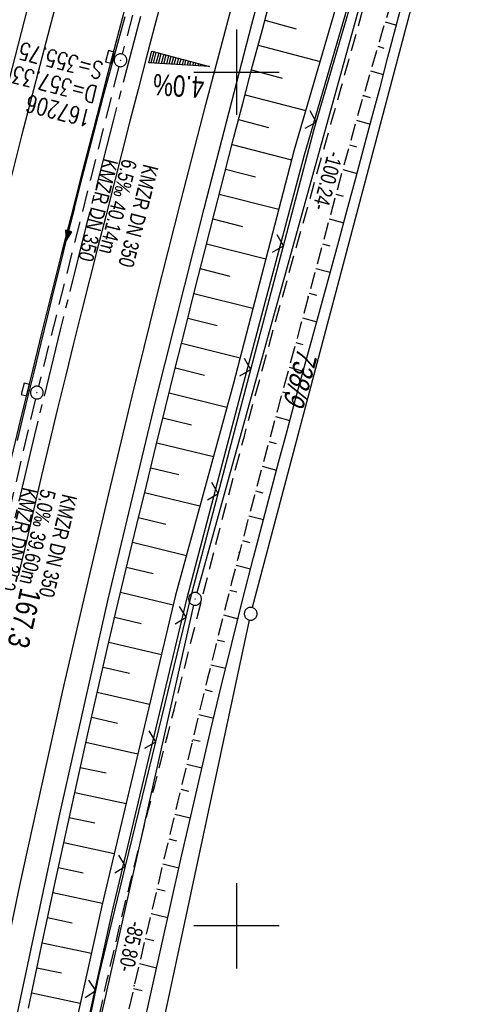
# Model space of a CAD drawing. Extents: x 508892 to 509489, y 458506 to 459473.
# Tile 19 of 63: x 509075 to 509128, y 458691 to 458806. Entities that reach past the tile are written whole.
import ezdxf

# ---------------------------------------------------------------- set-up
doc = ezdxf.new("R2010")
doc.units = 0
doc.header["$LTSCALE"] = 10
doc.header["$MEASUREMENT"] = 0
for name, pattern in [('ACHSE', [5.5, 4, -0.5, 0.5, -0.5]), ('LT00', [0]), ('LT11', [0.3, 0.2, -0.1]), ('STRICHLINIE2', [0.375, 0.25, -0.125])]:
    doc.linetypes.add(name, pattern=pattern)
doc.layers.get('0').update_dxf_attribs({"linetype": 'LT00'})
for name, color, linetype in [('--EK_FBR', 1, 'LT00'), ('--EK_Halt-Pfeil', 4, 'LT00'), ('--EK_Haltung', 7, 'STRICHLINIE2'), ('--EK_Haltung-Text', 140, 'LT00'), ('--EK_Schacht-Text', 5, 'LT00'), ('--EL_DFK_AB_L', 21, 'LT00'), ('--EL_DFK_AB_P', 7, 'LT00'), ('--EL_Halt-Pfeil', 4, 'LT00'), ('--EL_Haltung', 182, 'STRICHLINIE2'), ('--EL_Haltung-Text', 182, 'LT00'), ('-AX-093', 35, 'ACHSE'), ('-QUE-20O', 11, 'LT00'), ('-ST-93-1', 250, 'LT00'), ('ABSTAND', 8, 'LT00'), ('DFK_AB_L', 21, 'LT00'), ('DFK_AB_P', 7, 'LT00'), ('DFK_FLUR_NR', 250, 'LT00'), ('DFK_GZPKT', 250, 'LT00'), ('DFK_KATASTER', 250, 'LT00'), ('V111_AFBR_BAB', 250, 'LT00'), ('V111_BOESCH', 250, 'LT00'), ('V111_BOSCHUNG', 250, 'LT00'), ('V111_FELDWEG', 250, 'LT11'), ('V111_GRABEN', 250, 'LT00'), ('V111_H_BORD', 8, 'LT00'), ('V111_KA_PRUF', 182, 'LT00'), ('V111_LD_MARK', 250, 'LT00'), ('V111_RASTER', 250, 'LT00'), ('V111_SINKK', 182, 'LT00'), ('V111_ZAUN', 40, 'LT00')]:
    doc.layers.add(name, color=color, linetype=linetype)
doc.styles.add('Beschrift', font='ARIAL.TTF')
doc.styles.add('Haltungsbeschriftung', font='ARIAL.TTF', dxfattribs={"width": 0.75})
doc.styles.add('schachtbeschriftung', font='romans.shx', dxfattribs={"width": 0.75, "height": 2})
doc.styles.get("Standard").update_dxf_attribs({"font": 'ARIAL.TTF'})

# ---------------------------------------------------------------- blocks, each defined once
blk = doc.blocks.new('SYMB7010')
at = {"color": 0, "linetype": 'ByBlock'}
for points in [[(-0.031408, 0.499213), (-0.093728, 0.49134), (-0.15457, 0.475719), (-0.212975, 0.452595), (-0.268021, 0.422333), (-0.31884, 0.385411), (-0.36463, 0.342411), (-0.40467, 0.29401), (-0.438329, 0.240973), (-0.465074, 0.184136), (-0.484486, 0.124395), (-0.496256, 0.062692), (-0.5002, 0)], [(-0.5002, 0), (-0.496256, -0.062692), (-0.484486, -0.124395), (-0.465075, -0.184136), (-0.438329, -0.240973), (-0.404671, -0.29401), (-0.36463, -0.342411), (-0.31884, -0.385411), (-0.268021, -0.422333), (-0.212975, -0.452595), (-0.154571, -0.475719), (-0.093728, -0.49134), (-0.031408, -0.499213), (0.031408, -0.499213)], [(0.5002, 0), (0.496256, 0.062692), (0.484485, 0.124395), (0.465074, 0.184136), (0.438329, 0.240973), (0.40467, 0.29401), (0.36463, 0.342411), (0.31884, 0.385411), (0.268021, 0.422333), (0.212975, 0.452595), (0.15457, 0.475719), (0.093728, 0.49134), (0.031408, 0.499213), (-0.031408, 0.499213)], [(0.031408, -0.499213), (0.093728, -0.491341), (0.15457, -0.475719), (0.212975, -0.452595), (0.268021, -0.422333), (0.31884, -0.385411), (0.36463, -0.342411), (0.404671, -0.294011), (0.438329, -0.240974), (0.465075, -0.184136), (0.484486, -0.124395), (0.496256, -0.062692), (0.500201, 0)]]:
    blk.add_lwpolyline(points, dxfattribs=at)
blk = doc.blocks.new('SYMB0003')
at = {"color": 0, "linetype": 'ByBlock'}
for p, q in [((-0.015712, 0), (0.010166, 0.012015)), ((0, -0.021257), (-0.015712, 0)), ((0.010166, 0.012015), (0, -0.021257))]:
    blk.add_line(p, q, dxfattribs=at)
for points in [[(-0.031395, 0.499013), (-0.093691, 0.491144), (-0.154509, 0.475528), (-0.21289, 0.452414), (-0.267913, 0.422164), (-0.318712, 0.385257), (-0.364484, 0.342274), (-0.404509, 0.293893), (-0.438154, 0.240877), (-0.464888, 0.184062), (-0.484292, 0.124345), (-0.496058, 0.062667), (-0.5, 0)], [(-0.5, 0), (-0.496058, -0.062667), (-0.484292, -0.124345), (-0.464888, -0.184062), (-0.438154, -0.240877), (-0.404509, -0.293893), (-0.364485, -0.342274), (-0.318712, -0.385257), (-0.267914, -0.422164), (-0.21289, -0.452414), (-0.154509, -0.475529), (-0.093691, -0.491144), (-0.031395, -0.499014), (0.031395, -0.499014)], [(0.5, 0), (0.496057, 0.062667), (0.484292, 0.124345), (0.464888, 0.184062), (0.438153, 0.240877), (0.404509, 0.293893), (0.364484, 0.342274), (0.318712, 0.385257), (0.267913, 0.422164), (0.21289, 0.452414), (0.154509, 0.475528), (0.093691, 0.491144), (0.031395, 0.499013), (-0.031395, 0.499013)], [(0.031395, -0.499014), (0.093691, -0.491144), (0.154509, -0.475529), (0.21289, -0.452414), (0.267914, -0.422164), (0.318712, -0.385257), (0.364485, -0.342274), (0.404509, -0.293893), (0.438154, -0.240877), (0.464889, -0.184062), (0.484292, -0.124345), (0.496058, -0.062667), (0.5, 0)]]:
    blk.add_lwpolyline(points, dxfattribs=at)
blk = doc.blocks.new('SYMB0011')
at = {"color": 0, "linetype": 'ByBlock'}
for p, q in [((0.5, 0), (-0.5, 0)), ((0, 0.5), (0, -0.5))]:
    blk.add_line(p, q, dxfattribs=at)
blk = doc.blocks.new('SYMB0024')
at = {"color": 0, "linetype": 'ByBlock'}
for p, q in [((-0.5, 0.5), (0, 0)), ((0, 0), (0.5, 0.5))]:
    blk.add_line(p, q, dxfattribs=at)
blk = doc.blocks.new('SYMB0652')
at = {"color": 0, "linetype": 'ByBlock'}
blk.add_lwpolyline([(-0.15, -0.075), (0.15, -0.075), (0.15, 0.075), (-0.15, 0.075), (-0.15, -0.075)], dxfattribs=at)
blk = doc.blocks.new('SYMB0070')
at = {"color": 0, "linetype": 'ByBlock'}
for p, q in [((-0.5, 0), (0.2, 0)), ((0.5, 0), (0.2, 0.1)), ((0.2, 0.1), (0.2, 0)), ((0.468, 0), (0.21, 0.086)), ((0.21, 0.086), (0.21, -0.086)), ((0.21, -0.086), (0.468, 0)), ((0.22, -0.072), (0.437, 0)), ((0.23, -0.058), (0.405, 0)), ((0.24, -0.045), (0.374, 0)), ((0.342, 0), (0.25, 0.031)), ((0.25, 0.031), (0.25, -0.031)), ((0.25, -0.031), (0.342, 0)), ((0.26, -0.017), (0.31, 0)), ((0.27, -0.003), (0.279, 0))]:
    blk.add_line(p, q, dxfattribs=at)
for points in [[(0.2, 0), (0.2, -0.1), (0.5, 0)], [(0.437, 0), (0.22, 0.072), (0.22, -0.072)], [(0.405, 0), (0.23, 0.058), (0.23, -0.058)], [(0.374, 0), (0.24, 0.045), (0.24, -0.045)], [(0.31, 0), (0.26, 0.017), (0.26, -0.017)], [(0.279, 0), (0.27, 0.003), (0.27, -0.003)]]:
    blk.add_lwpolyline(points, dxfattribs=at)

msp = doc.modelspace()

# ---------------------------------------------------------------- linework, layer by layer
at = {"layer": '--EK_FBR', "linetype": 'LT11', "flags": 128}
for points in [[(509295.72, 459263.5), (509295.16, 459262.92), (509294.67, 459262.29), (509294.23, 459261.61), (509293.87, 459260.89), (509292.4, 459257.91), (509290.92, 459254.93), (509289.45, 459251.94), (509287.99, 459248.96), (509286.53, 459245.97), (509285.08, 459242.98), (509283.69, 459240.08), (509282.31, 459237.18), (509280.94, 459234.29), (509279.57, 459231.38), (509278.2, 459228.48), (509276.82, 459225.58), (509275.39, 459222.59), (509273.97, 459219.6), (509272.53, 459216.62), (509271.1, 459213.63), (509269.67, 459210.64), (509268.23, 459207.65), (509266.81, 459204.66), (509265.92, 459202.8), (509265.04, 459200.93), (509264.17, 459199.06), (509263.3, 459197.19), (509262.45, 459195.31), (509261.62, 459193.42), (509260.8, 459191.53), (509260.03, 459189.7), (509259.28, 459187.87), (509258.55, 459186.03), (509257.82, 459184.19), (509257.06, 459182.23), (509256.3, 459180.27), (509255.54, 459178.3), (509254.78, 459176.34), (509254.01, 459174.39), (509253.02, 459171.93), (509252.01, 459169.47), (509250.98, 459167.02), (509249.94, 459164.58), (509248.89, 459162.14), (509247.83, 459159.71), (509246.76, 459157.28), (509245.65, 459154.79), (509244.55, 459152.31), (509243.44, 459149.82), (509242.34, 459147.34), (509241.25, 459144.85), (509239.6, 459141.07), (509237.98, 459137.28), (509236.37, 459133.48), (509234.78, 459129.68), (509233.2, 459125.87), (509231.64, 459122.05), (509230.09, 459118.23), (509228.54, 459114.4), (509227.01, 459110.58), (509225.48, 459106.75), (509223.95, 459102.92), (509222.42, 459099.08), (509220.74, 459094.84), (509219.05, 459090.59), (509217.36, 459086.35), (509215.67, 459082.11), (509214.23, 459078.49), (509212.79, 459074.88), (509211.34, 459071.27), (509209.88, 459067.66), (509208.42, 459064.06), (509206.95, 459060.46), (509205.47, 459056.86), (509204.26, 459053.96), (509203.05, 459051.05), (509201.83, 459048.15), (509200.61, 459045.26), (509199.39, 459042.36), (509198.17, 459039.46), (509196.96, 459036.56), (509195.75, 459033.65), (509194.55, 459030.74), (509193.23, 459027.53), (509191.92, 459024.3), (509190.62, 459021.08), (509189.32, 459017.85), (509188.02, 459014.62), (509183.42, 459002.15), (509183.31, 459001.14), (509183.21, 459000.14), (509183.12, 458999.13), (509183.06, 458998.12), (509183.03, 458997.11), (509183.04, 458996.11), (509183.1, 458994.94), (509183.23, 458993.77), (509183.41, 458992.6), (509183.64, 458991.45), (509183.93, 458990.31), (509184.26, 458989.18), (509184.59, 458988.18), (509184.95, 458987.19), (509185.34, 458986.21), (509185.73, 458985.24), (509186.14, 458984.26), (509186.55, 458983.29), (509186.95, 458982.31), (509187.39, 458981.21), (509187.81, 458980.09), (509188.21, 458978.97), (509188.58, 458977.84), (509188.91, 458976.7), (509189.2, 458975.55), (509189.44, 458974.39), (509189.63, 458973.22), (509189.78, 458971.8), (509189.85, 458970.37), (509189.84, 458968.94), (509189.75, 458967.51), (509189.59, 458966.08), (509189.35, 458964.66), (509189.03, 458963.26), (509188.64, 458961.88), (509188.14, 458960.39), (509187.55, 458958.93), (509186.89, 458957.51), (509186.17, 458956.12), (509185.38, 458954.76), (509184.53, 458953.44), (509183.64, 458952.16), (509182.69, 458950.9), (509181.73, 458949.71), (509180.73, 458948.54), (509179.7, 458947.4), (509178.64, 458946.29), (509177.57, 458945.19), (509176.47, 458944.11), (509175.37, 458943.04), (509174.25, 458941.98), (509173.13, 458940.92), (509172, 458939.86), (509170.71, 458938.63), (509169.42, 458937.38), (509168.14, 458936.13), (509166.88, 458934.86), (509165.63, 458933.57), (509164.42, 458932.27), (509163.23, 458930.94), (509162.07, 458929.58), (509160.95, 458928.2), (509159.87, 458926.79), (509158.78, 458925.27), (509157.73, 458923.71), (509156.73, 458922.13), (509155.77, 458920.52), (509154.84, 458918.88), (509153.95, 458917.22), (509153.09, 458915.55), (509152.26, 458913.86), (509151.45, 458912.16), (509150.39, 458909.83), (509149.36, 458907.48), (509148.37, 458905.12), (509147.41, 458902.74), (509146.49, 458900.36), (509145.59, 458897.97), (509144.71, 458895.56), (509143.86, 458893.15), (509143, 458890.67), (509142.16, 458888.17), (509141.34, 458885.68), (509140.53, 458883.18), (509139.72, 458880.67), (509138.92, 458878.17), (509138.13, 458875.66), (509137.34, 458873.15), (509136.54, 458870.64), (509135.76, 458868.18), (509134.97, 458865.72), (509134.18, 458863.26), (509133.4, 458860.8), (509132.61, 458858.34), (509131.84, 458855.88), (509131.07, 458853.42), (509130.32, 458850.95), (509129.58, 458848.48), (509128.83, 458845.91), (509128.09, 458843.35), (509127.37, 458840.78), (509126.66, 458838.21), (509125.95, 458835.63), (509125.24, 458833.06), (509124.54, 458830.48), (509123.83, 458827.91), (509123.12, 458825.34), (509122.4, 458822.77), (509121.66, 458820.2), (509120.92, 458817.64), (509120.17, 458815.09), (509119.41, 458812.54), (509118.65, 458810), (509117.89, 458807.45), (509117.12, 458804.9), (509116.36, 458802.35), (509115.61, 458799.8), (509114.87, 458797.25), (509114.03, 458794.32), (509113.21, 458791.38), (509112.4, 458788.44), (509111.59, 458785.49), (509110.8, 458782.55), (509110.01, 458779.6), (509109.21, 458776.65), (509108.42, 458773.7), (509107.52, 458770.38), (509106.61, 458767.05), (509105.71, 458763.72), (509104.8, 458760.39), (509103.89, 458757.07), (509103, 458753.74), (509102.1, 458750.41), (509101.22, 458747.07), (509100.35, 458743.74), (509099.4, 458740.06), (509098.47, 458736.38), (509097.54, 458732.69), (509096.63, 458729), (509095.73, 458725.31), (509094.83, 458721.62), (509093.11, 458714.46), (509091.4, 458707.3), (509089.7, 458700.14), (509088.03, 458692.97), (509087.31, 458689.87), (509086.6, 458686.77), (509085.9, 458683.66), (509085.21, 458680.56), (509084.52, 458677.45), (509083.86, 458674.34), (509083.21, 458671.22), (509082.57, 458668.1), (509081.96, 458664.97), (509081.36, 458661.84), (509080.78, 458658.7), (509080.2, 458655.56), (509079.64, 458652.42), (509079.09, 458649.27), (509078.54, 458646.13), (509077.31, 458639.07), (509076.48, 458634.27), (509075.45, 458628.34), (509074.42, 458622.4), (509073.4, 458616.47), (509072.38, 458610.54), (509071.35, 458604.61), (509070.32, 458598.68), (509069.29, 458592.75), (509068.9, 458590.49), (509068.51, 458588.23), (509068.12, 458585.98), (509067.74, 458583.72), (509067.38, 458581.46), (509067.02, 458579.2), (509066.69, 458576.93), (509066.37, 458574.67), (509066.11, 458572.7), (509065.86, 458570.74), (509065.63, 458568.77), (509065.4, 458566.8), (509065.18, 458564.84), (509064.95, 458562.87), (509064.71, 458560.79), (509064.46, 458558.71), (509064.2, 458556.64), (509063.91, 458554.42), (509063.6, 458552.2), (509063.28, 458549.98), (509062.96, 458547.76), (509062.63, 458545.55), (509062.31, 458543.33), (509062.3, 458543.31)], [(509059.23, 458544.47), (509059.72, 458548.08), (509060.33, 458552.63), (509060.95, 458557.18), (509061.44, 458560.74), (509061.94, 458564.3), (509062.43, 458567.86), (509062.94, 458571.41), (509063.45, 458574.97), (509063.99, 458578.61), (509064.54, 458582.25), (509065.09, 458585.89), (509065.65, 458589.53), (509066.22, 458593.17), (509066.83, 458597.07), (509067.44, 458600.96), (509068.06, 458604.86), (509068.7, 458608.75), (509069.34, 458612.64), (509070, 458616.53), (509070.67, 458620.41), (509071.33, 458624.13), (509072.01, 458627.84), (509072.69, 458631.55), (509073.39, 458635.26), (509074.09, 458638.96), (509074.12, 458639.15), (509074.79, 458642.67), (509075.5, 458646.37), (509076.95, 458653.91), (509078.4, 458661.44), (509079.85, 458668.97), (509080.45, 458672.09), (509081.06, 458675.2), (509081.67, 458678.32), (509082.29, 458681.43), (509082.92, 458684.54), (509083.57, 458687.65), (509084.23, 458690.75), (509084.92, 458693.85), (509085.57, 458696.68), (509086.23, 458699.51), (509086.91, 458702.34), (509087.6, 458705.16), (509088.3, 458707.98), (509089.01, 458710.79), (509089.72, 458713.61), (509090.44, 458716.43), (509091.16, 458719.24), (509091.87, 458722.06), (509092.69, 458725.29), (509093.5, 458728.53), (509094.32, 458731.77), (509095.13, 458735.01), (509095.94, 458738.24), (509096.77, 458741.48), (509097.59, 458744.71), (509098.69, 458748.93), (509099.8, 458753.15), (509100.93, 458757.37), (509102.06, 458761.58), (509103.21, 458765.79), (509104.37, 458770), (509105.54, 458774.2), (509106.65, 458778.2), (509107.78, 458782.2), (509108.9, 458786.21), (509110.03, 458790.21), (509111.15, 458794.21), (509112.27, 458798.21), (509113.16, 458801.41), (509114.05, 458804.62), (509114.95, 458807.82), (509115.84, 458811.03), (509116.74, 458814.23), (509117.64, 458817.43), (509118.55, 458820.63), (509119.95, 458825.48), (509121.37, 458830.33), (509122.8, 458835.18), (509124.25, 458840.02), (509125.72, 458844.85), (509127.19, 458849.68), (509128.55, 458854.09), (509129.92, 458858.5), (509131.31, 458862.9), (509132.7, 458867.3), (509134.11, 458871.69), (509135.16, 458874.91), (509136.21, 458878.13), (509137.27, 458881.34), (509138.33, 458884.56), (509139.39, 458887.77), (509140.46, 458890.99), (509141.52, 458894.2), (509142.15, 458896.1), (509142.78, 458898), (509143.42, 458899.89), (509144.07, 458901.78), (509144.74, 458903.67), (509145.42, 458905.55), (509146.13, 458907.42), (509146.86, 458909.28), (509147.63, 458911.12), (509148.43, 458912.96), (509149.39, 458915.04), (509150.41, 458917.11), (509151.48, 458919.14), (509152.61, 458921.15), (509153.8, 458923.12), (509155.04, 458925.05), (509156.33, 458926.94), (509157.69, 458928.79), (509158.78, 458930.18), (509159.91, 458931.55), (509161.06, 458932.89), (509162.24, 458934.21), (509163.44, 458935.51), (509164.66, 458936.8), (509165.89, 458938.07), (509167.14, 458939.33), (509168.4, 458940.59), (509169.66, 458941.84), (509170.74, 458942.9), (509171.82, 458943.97), (509172.89, 458945.04), (509173.95, 458946.13), (509174.99, 458947.22), (509176.01, 458948.34), (509177.01, 458949.47), (509177.98, 458950.63), (509178.91, 458951.82), (509179.81, 458953.04), (509180.59, 458954.19), (509181.34, 458955.38), (509182.03, 458956.58), (509182.68, 458957.82), (509183.27, 458959.08), (509183.81, 458960.37), (509184.27, 458961.68), (509184.67, 458963.01), (509184.99, 458964.34), (509185.24, 458965.7), (509185.41, 458967.06), (509185.52, 458968.43), (509185.56, 458969.81), (509185.53, 458971.18), (509185.44, 458972.55), (509185.23, 458974.27), (509184.92, 458975.97), (509184.51, 458977.65), (509184.01, 458979.3), (509183.42, 458980.93), (509182.92, 458982.11), (509182.38, 458983.27), (509181.78, 458984.4), (509181.13, 458985.5), (509180.42, 458986.56), (509179.44, 458987.84), (509178.37, 458989.06), (509177.21, 458990.21), (509176.67, 458990.68), (509176.13, 458991.13), (509175.56, 458991.55), (509174.97, 458991.94), (509174.36, 458992.28), (509173.72, 458992.57), (509173.07, 458992.81)]]:
    msp.add_lwpolyline(points, dxfattribs=at)
at = {"layer": '--EK_FBR'}
for points in [[(509050.3, 458547.86), (509051.75, 458558.73), (509055.01, 458581.6), (509058.52, 458604.2), (509062.21, 458626.24), (509065.89, 458646.8), (509070.15, 458668.81), (509074.52, 458690.5), (509079.26, 458712.7), (509084.98, 458738.27), (509090.54, 458761.43), (509096.21, 458784.01), (509101.79, 458805.63), (509107.87, 458828.24)], [(509025.65, 458557.2), (509026.39, 458562.7), (509029.63, 458585.14), (509032.9, 458606.52), (509036.84, 458630.72), (509040.44, 458651.04), (509044.78, 458673.96), (509049.27, 458696.15), (509054.11, 458718.91), (509059.87, 458744.2), (509065.47, 458767.72), (509071.25, 458790.81), (509076.96, 458813.03)]]:
    msp.add_lwpolyline(points, dxfattribs=at)
at = {"layer": '--EK_FBR', "color": 2}
for points in [[(509087.51, 458809.72), (509086.07, 458804.21), (509084.64, 458798.7), (509083.21, 458793.19), (509081.79, 458787.67), (509080.64, 458783.16), (509079.49, 458778.64), (509078.36, 458774.11), (509077.23, 458769.59), (509076.11, 458765.06), (509074.69, 458759.19), (509073.27, 458753.31), (509071.88, 458747.43), (509070.51, 458741.55), (509069.04, 458735.17), (509067.59, 458728.79), (509066.16, 458722.4), (509064.75, 458716.01), (509063.53, 458710.4), (509062.33, 458704.79), (509061.15, 458699.18), (509059.97, 458693.56), (509058.84, 458688.05)], [(509091.37, 458809.06), (509090.4, 458805.36), (509089.44, 458801.65), (509088.48, 458797.95), (509087.53, 458794.24), (509086.59, 458790.54), (509085.64, 458786.83), (509084.69, 458783.11), (509083.75, 458779.39), (509082.8, 458775.67), (509081.87, 458771.95), (509080.94, 458768.22), (509080.02, 458764.5), (509079.06, 458760.58), (509078.12, 458756.66), (509077.19, 458752.75), (509076.27, 458748.82), (509075.36, 458744.9), (509074.45, 458740.98)]]:
    msp.add_lwpolyline(points, dxfattribs=at)
at = {"layer": '--EK_Haltung'}
for p, q in [((509096.69, 458839.23), (509086.61, 458802.11)), ((509086.23, 458800.66), (509076.81, 458763.19)), ((509076.46, 458761.73), (509067.83, 458724.62))]:
    msp.add_line(p, q, dxfattribs=at)
at = {"layer": '--EL_DFK_AB_L'}
for p, q in [((509121.7, 458834.18), (509095.35, 458739.01)), ((509094.99, 458737.56), (509076.47, 458655.32))]:
    msp.add_line(p, q, dxfattribs=at)
at = {"layer": '--EL_Haltung'}
for p, q in [((509096.69, 458839.23), (509086.61, 458802.11)), ((509086.23, 458800.66), (509076.81, 458763.19)), ((509076.46, 458761.73), (509067.83, 458724.62))]:
    msp.add_line(p, q, dxfattribs=at)
at = {"layer": '-AX-093', "ltscale": 0.2}
msp.add_lwpolyline([(509088.75, 458806.51), (509085.55, 458794.29), (509082.42, 458782.05), (509079.36, 458769.8), (509076.37, 458757.52), (509073.46, 458745.23), (509070.62, 458732.92), (509067.85, 458720.59), (509065.15, 458708.25), (509062.53, 458695.89), (509059.99, 458683.52), (509057.52, 458671.13), (509055.13, 458658.72), (509052.81, 458646.3), (509052.58, 458645.04), (509050.35, 458632.6), (509048.21, 458620.15), (509046.14, 458607.69), (509044.15, 458595.21), (509042.24, 458582.73), (509040.4, 458570.23), (509038.65, 458557.72), (509037.96, 458552.54)], dxfattribs=at)
at = {"layer": '-QUE-20O'}
for p, q in [((509090.32, 458802.39), (509089.97, 458801.08)), ((509090.28, 458801.07), (509090.61, 458802.32)), ((509090.9, 458802.24), (509090.58, 458801.05)), ((509090.89, 458801.03), (509091.19, 458802.17)), ((509091.48, 458802.09), (509091.19, 458801.01)), ((509091.5, 458800.99), (509091.77, 458802.01)), ((509092.06, 458801.94), (509091.8, 458800.97)), ((509092.11, 458800.96), (509092.35, 458801.86)), ((509092.64, 458801.78), (509092.41, 458800.94)), ((509092.72, 458800.92), (509092.93, 458801.71)), ((509093.22, 458801.63), (509093.02, 458800.9)), ((509093.33, 458800.88), (509093.51, 458801.55)), ((509093.8, 458801.48), (509093.64, 458800.87)), ((509093.94, 458800.85), (509094.09, 458801.4)), ((509094.38, 458801.33), (509094.25, 458800.83)), ((509094.55, 458800.81), (509094.67, 458801.25)), ((509094.96, 458801.17), (509094.86, 458800.79)), ((509095.16, 458800.77), (509095.25, 458801.09)), ((509095.54, 458801.02), (509095.47, 458800.76)), ((509095.77, 458800.74), (509095.83, 458800.94)), ((509096.12, 458800.87), (509096.08, 458800.72)), ((509096.38, 458800.7), (509096.41, 458800.79)), ((509096.7, 458800.71), (509096.69, 458800.68))]:
    msp.add_line(p, q, dxfattribs=at)
msp.add_lwpolyline([(509089.73, 458801.1), (509090.08, 458802.45), (509096.85, 458800.67), (509089.73, 458801.1)], dxfattribs=at)
at = {"layer": 'DFK_AB_L'}
for p, q in [((509121.7, 458834.18), (509095.35, 458739.01)), ((509094.99, 458737.56), (509076.47, 458655.32))]:
    msp.add_line(p, q, dxfattribs=at)
at = {"layer": 'DFK_KATASTER'}
for p, q in [((509127.22, 458833.18), (509101.86, 458737.26)), ((509101.51, 458735.81), (509084.01, 458654.02))]:
    msp.add_line(p, q, dxfattribs=at)
at = {"layer": 'V111_AFBR_BAB'}
for points in [[(509050.3, 458547.86), (509051.75, 458558.73), (509055.01, 458581.6), (509058.52, 458604.2), (509062.21, 458626.24), (509065.89, 458646.8), (509070.15, 458668.81), (509074.52, 458690.5), (509079.26, 458712.7), (509084.98, 458738.27), (509090.54, 458761.43), (509096.21, 458784.01), (509101.79, 458805.63), (509107.87, 458828.24)], [(509025.65, 458557.2), (509026.39, 458562.7), (509029.63, 458585.14), (509032.9, 458606.52), (509036.84, 458630.72), (509040.44, 458651.04), (509044.78, 458673.96), (509049.27, 458696.15), (509054.11, 458718.91), (509059.87, 458744.2), (509065.47, 458767.72), (509071.25, 458790.81), (509076.96, 458813.03)]]:
    msp.add_lwpolyline(points, dxfattribs=at)
at = {"layer": 'V111_AFBR_BAB', "color": 0}
for points in [[(509087.51, 458809.72), (509086.07, 458804.21), (509084.64, 458798.7), (509083.21, 458793.19), (509081.79, 458787.67), (509080.64, 458783.16), (509079.49, 458778.64), (509078.36, 458774.11), (509077.23, 458769.59), (509076.11, 458765.06), (509074.69, 458759.19), (509073.27, 458753.31), (509071.88, 458747.43), (509070.51, 458741.55), (509069.04, 458735.17), (509067.59, 458728.79), (509066.16, 458722.4), (509064.75, 458716.01), (509063.53, 458710.4), (509062.33, 458704.79), (509061.15, 458699.18), (509059.97, 458693.56), (509058.84, 458688.05)], [(509091.37, 458809.06), (509090.4, 458805.36), (509089.44, 458801.65), (509088.48, 458797.95), (509087.53, 458794.24), (509086.59, 458790.54), (509085.64, 458786.83), (509084.69, 458783.11), (509083.75, 458779.39), (509082.8, 458775.67), (509081.87, 458771.95), (509080.94, 458768.22), (509080.02, 458764.5), (509079.06, 458760.58), (509078.12, 458756.66), (509077.19, 458752.75), (509076.27, 458748.82), (509075.36, 458744.9), (509074.45, 458740.98)]]:
    msp.add_lwpolyline(points, dxfattribs=at)
at = {"layer": 'V111_BOESCH'}
for points in [[(509075.65, 458690.32), (509077.18, 458697.62), (509078.73, 458704.92), (509080.32, 458712.21), (509081.46, 458717.35), (509082.61, 458722.49), (509083.77, 458727.63), (509084.96, 458732.76), (509086.16, 458737.89), (509087.25, 458742.46), (509088.35, 458747.02), (509089.46, 458751.59), (509090.57, 458756.15), (509091.7, 458760.71), (509092.84, 458765.3), (509093.98, 458769.9), (509095.14, 458774.49), (509096.3, 458779.08), (509097.46, 458783.67), (509098.56, 458787.94), (509099.66, 458792.21), (509100.78, 458796.48), (509101.9, 458800.74), (509103.04, 458805), (509103.92, 458808.26)], [(509088.98, 458687.49), (509090.09, 458692.57), (509091.21, 458697.65), (509092.35, 458702.72), (509093.49, 458707.79), (509094.65, 458712.85), (509095.83, 458717.92), (509097.02, 458722.97), (509098.23, 458728.03), (509099.47, 458733.07), (509100.72, 458738.12), (509102.01, 458743.15), (509102.97, 458746.86), (509103.94, 458750.57), (509104.93, 458754.28), (509105.93, 458757.98), (509106.93, 458761.68), (509107.94, 458765.38), (509108.95, 458769.08), (509109.96, 458772.78), (509110.97, 458776.48), (509111.98, 458780.18), (509112.98, 458783.88), (509113.98, 458787.58), (509114.93, 458791.12), (509115.87, 458794.66), (509116.81, 458798.2), (509117.74, 458801.74), (509118.68, 458805.28), (509119.62, 458808.82)]]:
    msp.add_lwpolyline(points, dxfattribs=at)
at = {"layer": 'V111_BOSCHUNG'}
for p, q in [((509103.33, 458806.08), (509106.98, 458805.09)), ((509117.42, 458805.9), (509118.74, 458805.51)), ((509102.55, 458803.17), (509109.79, 458801.24)), ((509116.56, 458803.03), (509117.27, 458802.82)), ((509101.77, 458800.26), (509105.36, 458799.31)), ((509115.71, 458800.15), (509117.21, 458799.71)), ((509101.01, 458797.36), (509108.11, 458795.49)), ((509114.87, 458797.27), (509115.66, 458797.04)), ((509100.25, 458794.45), (509103.76, 458793.53)), ((509114.05, 458794.38), (509115.67, 458793.91)), ((509099.49, 458791.54), (509106.46, 458789.73)), ((509113.24, 458791.48), (509114.07, 458791.25)), ((509098.73, 458788.62), (509102.22, 458787.73)), ((509112.44, 458788.59), (509114.13, 458788.12)), ((509097.98, 458785.71), (509104.96, 458783.95)), ((509111.65, 458785.7), (509112.5, 458785.46)), ((509097.24, 458782.8), (509100.72, 458781.92)), ((509110.87, 458782.8), (509112.56, 458782.33)), ((509096.5, 458779.89), (509103.44, 458778.14)), ((509110.08, 458779.89), (509110.93, 458779.67)), ((509095.77, 458776.99), (509099.23, 458776.11)), ((509109.31, 458777), (509110.99, 458776.55)), ((509095.03, 458774.08), (509101.93, 458772.33)), ((509108.53, 458774.1), (509109.36, 458773.88)), ((509094.3, 458771.17), (509097.74, 458770.3)), ((509107.75, 458771.21), (509109.4, 458770.75)), ((509093.58, 458768.26), (509100.42, 458766.53)), ((509106.96, 458768.32), (509107.79, 458768.09)), ((509092.85, 458765.34), (509096.26, 458764.48)), ((509106.17, 458765.42), (509107.82, 458764.96)), ((509092.12, 458762.42), (509098.88, 458760.74)), ((509105.38, 458762.53), (509106.21, 458762.3)), ((509091.4, 458759.5), (509094.75, 458758.68)), ((509104.59, 458759.64), (509106.25, 458759.17)), ((509090.68, 458756.58), (509097.3, 458754.97)), ((509103.81, 458756.74), (509104.64, 458756.51)), ((509089.96, 458753.66), (509093.24, 458752.87)), ((509103.02, 458753.84), (509104.69, 458753.38)), ((509089.25, 458750.75), (509095.72, 458749.18)), ((509102.25, 458750.94), (509103.08, 458750.71)), ((509088.54, 458747.83), (509091.74, 458747.06)), ((509101.47, 458748.03), (509103.16, 458747.59)), ((509087.84, 458744.92), (509094.14, 458743.39)), ((509100.71, 458745.13), (509101.56, 458744.91)), ((509087.14, 458742), (509090.24, 458741.25)), ((509099.96, 458742.23), (509101.66, 458741.79)), ((509086.44, 458739.07), (509092.59, 458737.6)), ((509099.21, 458739.32), (509100.06, 458739.1)), ((509085.75, 458736.14), (509088.83, 458735.42)), ((509098.47, 458736.41), (509100.19, 458735.97)), ((509097.74, 458733.49), (509098.6, 458733.28)), ((509085.06, 458733.21), (509091.22, 458731.79)), ((509084.39, 458730.28), (509087.46, 458729.58)), ((509097.02, 458730.58), (509098.75, 458730.16)), ((509096.3, 458727.66), (509097.17, 458727.45)), ((509083.71, 458727.36), (509089.83, 458725.95)), ((509083.05, 458724.43), (509086.09, 458723.73)), ((509095.59, 458724.75), (509097.34, 458724.33)), ((509094.88, 458721.83), (509095.77, 458721.62)), ((509082.38, 458721.49), (509088.46, 458720.13)), ((509081.72, 458718.55), (509084.74, 458717.89)), ((509094.18, 458718.92), (509095.96, 458718.49)), ((509093.48, 458716), (509094.38, 458715.78)), ((509081.07, 458715.62), (509087.07, 458714.3)), ((509080.43, 458712.69), (509083.4, 458712.04)), ((509092.77, 458713.08), (509094.6, 458712.64)), ((509079.78, 458709.76), (509085.69, 458708.46)), ((509092.08, 458710.17), (509093, 458709.94)), ((509079.15, 458706.83), (509082.07, 458706.19)), ((509091.38, 458707.25), (509093.27, 458706.79)), ((509078.51, 458703.89), (509084.31, 458702.63)), ((509090.69, 458704.33), (509091.65, 458704.1)), ((509077.88, 458700.94), (509080.77, 458700.33)), ((509090, 458701.41), (509091.95, 458700.94)), ((509077.26, 458698), (509083.02, 458696.8)), ((509089.32, 458698.49), (509090.31, 458698.25)), ((509088.63, 458695.57), (509090.65, 458695.08)), ((509076.64, 458695.06), (509079.51, 458694.46)), ((509076.03, 458692.12), (509081.72, 458690.94)), ((509087.95, 458692.64), (509088.98, 458692.4))]:
    msp.add_line(p, q, dxfattribs=at)
at = {"layer": 'V111_FELDWEG', "flags": 128}
for points in [[(509295.72, 459263.5), (509295.16, 459262.92), (509294.67, 459262.29), (509294.23, 459261.61), (509293.87, 459260.89), (509292.4, 459257.91), (509290.92, 459254.93), (509289.45, 459251.94), (509287.99, 459248.96), (509286.53, 459245.97), (509285.08, 459242.98), (509283.69, 459240.08), (509282.31, 459237.18), (509280.94, 459234.29), (509279.57, 459231.38), (509278.2, 459228.48), (509276.82, 459225.58), (509275.39, 459222.59), (509273.97, 459219.6), (509272.53, 459216.62), (509271.1, 459213.63), (509269.67, 459210.64), (509268.23, 459207.65), (509266.81, 459204.66), (509265.92, 459202.8), (509265.04, 459200.93), (509264.17, 459199.06), (509263.3, 459197.19), (509262.45, 459195.31), (509261.62, 459193.42), (509260.8, 459191.53), (509260.03, 459189.7), (509259.28, 459187.87), (509258.55, 459186.03), (509257.82, 459184.19), (509257.06, 459182.23), (509256.3, 459180.27), (509255.54, 459178.3), (509254.78, 459176.34), (509254.01, 459174.39), (509253.02, 459171.93), (509252.01, 459169.47), (509250.98, 459167.02), (509249.94, 459164.58), (509248.89, 459162.14), (509247.83, 459159.71), (509246.76, 459157.28), (509245.65, 459154.79), (509244.55, 459152.31), (509243.44, 459149.82), (509242.34, 459147.34), (509241.25, 459144.85), (509239.6, 459141.07), (509237.98, 459137.28), (509236.37, 459133.48), (509234.78, 459129.68), (509233.2, 459125.87), (509231.64, 459122.05), (509230.09, 459118.23), (509228.54, 459114.4), (509227.01, 459110.58), (509225.48, 459106.75), (509223.95, 459102.92), (509222.42, 459099.08), (509220.74, 459094.84), (509219.05, 459090.59), (509217.36, 459086.35), (509215.67, 459082.11), (509214.23, 459078.49), (509212.79, 459074.88), (509211.34, 459071.27), (509209.88, 459067.66), (509208.42, 459064.06), (509206.95, 459060.46), (509205.47, 459056.86), (509204.26, 459053.96), (509203.05, 459051.05), (509201.83, 459048.15), (509200.61, 459045.26), (509199.39, 459042.36), (509198.17, 459039.46), (509196.96, 459036.56), (509195.75, 459033.65), (509194.55, 459030.74), (509193.23, 459027.53), (509191.92, 459024.3), (509190.62, 459021.08), (509189.32, 459017.85), (509188.02, 459014.62), (509183.42, 459002.15), (509183.31, 459001.14), (509183.21, 459000.14), (509183.12, 458999.13), (509183.06, 458998.12), (509183.03, 458997.11), (509183.04, 458996.11), (509183.1, 458994.94), (509183.23, 458993.77), (509183.41, 458992.6), (509183.64, 458991.45), (509183.93, 458990.31), (509184.26, 458989.18), (509184.59, 458988.18), (509184.95, 458987.19), (509185.34, 458986.21), (509185.73, 458985.24), (509186.14, 458984.26), (509186.55, 458983.29), (509186.95, 458982.31), (509187.39, 458981.21), (509187.81, 458980.09), (509188.21, 458978.97), (509188.58, 458977.84), (509188.91, 458976.7), (509189.2, 458975.55), (509189.44, 458974.39), (509189.63, 458973.22), (509189.78, 458971.8), (509189.85, 458970.37), (509189.84, 458968.94), (509189.75, 458967.51), (509189.59, 458966.08), (509189.35, 458964.66), (509189.03, 458963.26), (509188.64, 458961.88), (509188.14, 458960.39), (509187.55, 458958.93), (509186.89, 458957.51), (509186.17, 458956.12), (509185.38, 458954.76), (509184.53, 458953.44), (509183.64, 458952.16), (509182.69, 458950.9), (509181.73, 458949.71), (509180.73, 458948.54), (509179.7, 458947.4), (509178.64, 458946.29), (509177.57, 458945.19), (509176.47, 458944.11), (509175.37, 458943.04), (509174.25, 458941.98), (509173.13, 458940.92), (509172, 458939.86), (509170.71, 458938.63), (509169.42, 458937.38), (509168.14, 458936.13), (509166.88, 458934.86), (509165.63, 458933.57), (509164.42, 458932.27), (509163.23, 458930.94), (509162.07, 458929.58), (509160.95, 458928.2), (509159.87, 458926.79), (509158.78, 458925.27), (509157.73, 458923.71), (509156.73, 458922.13), (509155.77, 458920.52), (509154.84, 458918.88), (509153.95, 458917.22), (509153.09, 458915.55), (509152.26, 458913.86), (509151.45, 458912.16), (509150.39, 458909.83), (509149.36, 458907.48), (509148.37, 458905.12), (509147.41, 458902.74), (509146.49, 458900.36), (509145.59, 458897.97), (509144.71, 458895.56), (509143.86, 458893.15), (509143, 458890.67), (509142.16, 458888.17), (509141.34, 458885.68), (509140.53, 458883.18), (509139.72, 458880.67), (509138.92, 458878.17), (509138.13, 458875.66), (509137.34, 458873.15), (509136.54, 458870.64), (509135.76, 458868.18), (509134.97, 458865.72), (509134.18, 458863.26), (509133.4, 458860.8), (509132.61, 458858.34), (509131.84, 458855.88), (509131.07, 458853.42), (509130.32, 458850.95), (509129.58, 458848.48), (509128.83, 458845.91), (509128.09, 458843.35), (509127.37, 458840.78), (509126.66, 458838.21), (509125.95, 458835.63), (509125.24, 458833.06), (509124.54, 458830.48), (509123.83, 458827.91), (509123.12, 458825.34), (509122.4, 458822.77), (509121.66, 458820.2), (509120.92, 458817.64), (509120.17, 458815.09), (509119.41, 458812.54), (509118.65, 458810), (509117.89, 458807.45), (509117.12, 458804.9), (509116.36, 458802.35), (509115.61, 458799.8), (509114.87, 458797.25), (509114.03, 458794.32), (509113.21, 458791.38), (509112.4, 458788.44), (509111.59, 458785.49), (509110.8, 458782.55), (509110.01, 458779.6), (509109.21, 458776.65), (509108.42, 458773.7), (509107.52, 458770.38), (509106.61, 458767.05), (509105.71, 458763.72), (509104.8, 458760.39), (509103.89, 458757.07), (509103, 458753.74), (509102.1, 458750.41), (509101.22, 458747.07), (509100.35, 458743.74), (509099.4, 458740.06), (509098.47, 458736.38), (509097.54, 458732.69), (509096.63, 458729), (509095.73, 458725.31), (509094.83, 458721.62), (509093.11, 458714.46), (509091.4, 458707.3), (509089.7, 458700.14), (509088.03, 458692.97), (509087.31, 458689.87), (509086.6, 458686.77), (509085.9, 458683.66), (509085.21, 458680.56), (509084.52, 458677.45), (509083.86, 458674.34), (509083.21, 458671.22), (509082.57, 458668.1), (509081.96, 458664.97), (509081.36, 458661.84), (509080.78, 458658.7), (509080.2, 458655.56), (509079.64, 458652.42), (509079.09, 458649.27), (509078.54, 458646.13), (509077.5, 458640.2), (509076.48, 458634.27), (509075.45, 458628.34), (509074.42, 458622.4), (509073.4, 458616.47), (509072.38, 458610.54), (509071.35, 458604.61), (509070.32, 458598.68), (509069.29, 458592.75), (509068.9, 458590.49), (509068.51, 458588.23), (509068.12, 458585.98), (509067.74, 458583.72), (509067.38, 458581.46), (509067.02, 458579.2), (509066.69, 458576.93), (509066.37, 458574.67), (509066.11, 458572.7), (509065.86, 458570.74), (509065.63, 458568.77), (509065.4, 458566.8), (509065.18, 458564.84), (509064.95, 458562.87), (509064.71, 458560.79), (509064.46, 458558.71), (509064.2, 458556.64), (509063.91, 458554.42), (509063.6, 458552.2), (509063.28, 458549.98), (509062.96, 458547.76), (509062.63, 458545.55), (509062.31, 458543.33), (509062.3, 458543.31)], [(509059.23, 458544.47), (509059.72, 458548.08), (509060.33, 458552.63), (509060.95, 458557.18), (509061.44, 458560.74), (509061.94, 458564.3), (509062.43, 458567.86), (509062.94, 458571.41), (509063.45, 458574.97), (509063.99, 458578.61), (509064.54, 458582.25), (509065.09, 458585.89), (509065.65, 458589.53), (509066.22, 458593.17), (509066.83, 458597.07), (509067.44, 458600.96), (509068.06, 458604.86), (509068.7, 458608.75), (509069.34, 458612.64), (509070, 458616.53), (509070.67, 458620.41), (509071.33, 458624.13), (509072.01, 458627.84), (509072.69, 458631.55), (509073.39, 458635.26), (509074.09, 458638.96), (509074.79, 458642.67), (509075.5, 458646.37), (509076.95, 458653.91), (509078.4, 458661.44), (509079.85, 458668.97), (509080.45, 458672.09), (509081.06, 458675.2), (509081.67, 458678.32), (509082.29, 458681.43), (509082.92, 458684.54), (509083.57, 458687.65), (509084.23, 458690.75), (509084.92, 458693.85), (509085.57, 458696.68), (509086.23, 458699.51), (509086.91, 458702.34), (509087.6, 458705.16), (509088.3, 458707.98), (509089.01, 458710.79), (509089.72, 458713.61), (509090.44, 458716.43), (509091.16, 458719.24), (509091.87, 458722.06), (509092.69, 458725.29), (509093.5, 458728.53), (509094.32, 458731.77), (509095.13, 458735.01), (509095.94, 458738.24), (509096.77, 458741.48), (509097.59, 458744.71), (509098.69, 458748.93), (509099.8, 458753.15), (509100.93, 458757.37), (509102.06, 458761.58), (509103.21, 458765.79), (509104.37, 458770), (509105.54, 458774.2), (509106.65, 458778.2), (509107.78, 458782.2), (509108.9, 458786.21), (509110.03, 458790.21), (509111.15, 458794.21), (509112.27, 458798.21), (509113.16, 458801.41), (509114.05, 458804.62), (509114.95, 458807.82), (509115.84, 458811.03), (509116.74, 458814.23), (509117.64, 458817.43), (509118.55, 458820.63), (509119.95, 458825.48), (509121.37, 458830.33), (509122.8, 458835.18), (509124.25, 458840.02), (509125.72, 458844.85), (509127.19, 458849.68), (509128.55, 458854.09), (509129.92, 458858.5), (509131.31, 458862.9), (509132.7, 458867.3), (509134.11, 458871.69), (509135.16, 458874.91), (509136.21, 458878.13), (509137.27, 458881.34), (509138.33, 458884.56), (509139.39, 458887.77), (509140.46, 458890.99), (509141.52, 458894.2), (509142.15, 458896.1), (509142.78, 458898), (509143.42, 458899.89), (509144.07, 458901.78), (509144.74, 458903.67), (509145.42, 458905.55), (509146.13, 458907.42), (509146.86, 458909.28), (509147.63, 458911.12), (509148.43, 458912.96), (509149.39, 458915.04), (509150.41, 458917.11), (509151.48, 458919.14), (509152.61, 458921.15), (509153.8, 458923.12), (509155.04, 458925.05), (509156.33, 458926.94), (509157.69, 458928.79), (509158.78, 458930.18), (509159.91, 458931.55), (509161.06, 458932.89), (509162.24, 458934.21), (509163.44, 458935.51), (509164.66, 458936.8), (509165.89, 458938.07), (509167.14, 458939.33), (509168.4, 458940.59), (509169.66, 458941.84), (509170.74, 458942.9), (509171.82, 458943.97), (509172.89, 458945.04), (509173.95, 458946.13), (509174.99, 458947.22), (509176.01, 458948.34), (509177.01, 458949.47), (509177.98, 458950.63), (509178.91, 458951.82), (509179.81, 458953.04), (509180.59, 458954.19), (509181.34, 458955.38), (509182.03, 458956.58), (509182.68, 458957.82), (509183.27, 458959.08), (509183.81, 458960.37), (509184.27, 458961.68), (509184.67, 458963.01), (509184.99, 458964.34), (509185.24, 458965.7), (509185.41, 458967.06), (509185.52, 458968.43), (509185.56, 458969.81), (509185.53, 458971.18), (509185.44, 458972.55), (509185.23, 458974.27), (509184.92, 458975.97), (509184.51, 458977.65), (509184.01, 458979.3), (509183.42, 458980.93), (509182.92, 458982.11), (509182.38, 458983.27), (509181.78, 458984.4), (509181.13, 458985.5), (509180.42, 458986.56), (509179.44, 458987.84), (509178.37, 458989.06), (509177.21, 458990.21), (509176.67, 458990.68), (509176.13, 458991.13), (509175.56, 458991.55), (509174.97, 458991.94), (509174.36, 458992.28), (509173.72, 458992.57), (509173.07, 458992.81)]]:
    msp.add_lwpolyline(points, dxfattribs=at)
at = {"layer": 'V111_GRABEN'}
for points in [[(509171.55, 458987.08), (509162.09, 458962.76), (509156.43, 458945.79), (509148.06, 458922.06), (509138.12, 458893.14), (509131.1, 458871.59), (509124.8, 458850.28), (509115.09, 458819.41), (509106.76, 458790.88), (509099.6, 458763.39), (509092.82, 458738.56), (509084.24, 458702.34), (509078.12, 458674.61), (509072.52, 458647.66), (509068.15, 458621.39), (509063.23, 458593.23), (509059.03, 458564.89), (509056.33, 458545.57)], [(509057.64, 458545.07), (509060.37, 458564.87), (509064.65, 458593.04), (509069.09, 458621.05), (509073.87, 458647.33), (509079.42, 458674.21), (509085.48, 458701.75), (509094.25, 458738.43), (509100.7, 458763.05), (509107.97, 458790.32), (509116.29, 458818.88), (509125.53, 458849.89), (509132.3, 458871.24), (509139.26, 458892.79), (509149.79, 458922.16), (509157.08, 458942.44), (509163.68, 458962.25), (509172.6, 458986.46)]]:
    msp.add_lwpolyline(points, dxfattribs=at)
at = {"layer": 'V111_H_BORD'}
msp.add_lwpolyline([(509086.92, 458806.48), (509086.07, 458803.34), (509085.22, 458800.2), (509084.37, 458797.06), (509083.54, 458793.91), (509082.71, 458790.76), (509081.89, 458787.61), (509081.07, 458784.39), (509080.26, 458781.16), (509079.46, 458777.93), (509078.66, 458774.7), (509077.87, 458771.47), (509077.09, 458768.24), (509076.3, 458765), (509075.31, 458760.93), (509074.33, 458756.85)], dxfattribs=at)
at = {"layer": 'V111_LD_MARK'}
for points in [[(509081.56, 458818.04), (509078.16, 458805.29), (509074.84, 458792.52), (509071.59, 458779.73), (509068.41, 458766.92), (509066.05, 458757.21), (509063.74, 458747.49), (509061.47, 458737.76), (509059.24, 458728.01), (509057.06, 458718.26), (509054.93, 458708.5), (509052.84, 458698.73), (509050.8, 458688.95)], [(509047.56, 458548.9), (509048.84, 458558.38), (509050.4, 458569.5), (509052.02, 458580.61), (509053.71, 458591.71), (509055.47, 458602.8), (509057.29, 458613.88), (509059.18, 458624.94), (509061.12, 458636), (509063.13, 458647.05), (509065.3, 458658.61), (509067.54, 458670.16), (509069.85, 458681.69), (509072.22, 458693.21), (509074.65, 458704.72), (509077.16, 458716.22), (509079.72, 458727.7), (509082.35, 458739.16), (509085.04, 458750.61), (509087.8, 458762.05), (509090.61, 458773.45), (509093.48, 458784.83), (509096.41, 458796.2), (509099.41, 458807.56)]]:
    msp.add_lwpolyline(points, dxfattribs=at)
at = {"layer": 'V111_RASTER'}
for p, q in [((509100, 458805), (509100, 458795)), ((509095, 458800), (509105, 458800)), ((509100, 458705), (509100, 458695)), ((509105, 458700), (509095, 458700))]:
    msp.add_line(p, q, dxfattribs=at)
at = {"layer": 'V111_ZAUN'}
for p, q in [((509109.34, 458794.16), (509113.54, 458808.56)), ((509101.69, 458765.16), (509105.51, 458779.66)), ((509097.88, 458750.65), (509101.69, 458765.16)), ((509090.56, 458721.56), (509094.11, 458736.13)), ((509087.02, 458706.98), (509090.56, 458721.56)), ((509080.49, 458677.7), (509083.53, 458692.39))]:
    msp.add_line(p, q, dxfattribs=at)
for points in [[(509105.51, 458779.66), (509109.09, 458793.31), (509109.34, 458794.16)], [(509094.11, 458736.13), (509094.64, 458738.34), (509097.88, 458750.65)], [(509083.53, 458692.39), (509083.88, 458694.07), (509087.02, 458706.98)]]:
    msp.add_lwpolyline(points, dxfattribs=at)

# ---------------------------------------------------------------- block references
at = {"layer": '--EK_Halt-Pfeil', "xscale": 3.999999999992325, "yscale": 4, "zscale": 4, "rotation": 255.8852999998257}
msp.add_blockref('SYMB0070', (509080.55, 458782.17), dxfattribs=at)
at = {"layer": '--EL_DFK_AB_P', "xscale": 1.500000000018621, "yscale": 1.5, "zscale": 1.5, "rotation": 264.7377099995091}
msp.add_blockref('SYMB0003', (509095.15, 458738.29), dxfattribs=at)
at = {"layer": '--EL_Halt-Pfeil', "xscale": 3.999999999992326, "yscale": 4, "zscale": 4, "rotation": 255.8852999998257}
msp.add_blockref('SYMB0070', (509080.55, 458782.17), dxfattribs=at)
at = {"layer": 'DFK_AB_P', "xscale": 1.500000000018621, "yscale": 1.5, "zscale": 1.5, "rotation": 264.7377099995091}
msp.add_blockref('SYMB0003', (509095.15, 458738.29), dxfattribs=at)
at = {"layer": 'DFK_GZPKT', "xscale": 1.500000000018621, "yscale": 1.5, "zscale": 1.5, "rotation": 264.7377099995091}
msp.add_blockref('SYMB7010', (509101.67, 458736.54), dxfattribs=at)
at = {"layer": 'V111_FELDWEG', "xscale": 0.09999999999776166, "yscale": 0.09999999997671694, "zscale": 0.1, "rotation": 249.2379000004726}
for p in [(509112.27, 458798.21), (509114.87, 458797.25), (509105.54, 458774.2), (509108.42, 458773.7), (509097.59, 458744.71), (509100.35, 458743.74), (509091.87, 458722.06), (509094.83, 458721.62), (509084.92, 458693.85), (509088.03, 458692.97)]:
    msp.add_blockref('SYMB0011', p, dxfattribs=at)
at = {"layer": 'V111_KA_PRUF', "xscale": 1.499999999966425, "yscale": 1.5, "zscale": 1.5, "rotation": 249.2379000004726}
for p in [(509086.42, 458801.39), (509076.63, 458762.46)]:
    msp.add_blockref('SYMB0003', p, dxfattribs=at)
at = {"layer": 'V111_SINKK', "yscale": 4.5, "zscale": 4.5}
for p, xscale, rotation in [((509085.18, 458801.79), 4.499999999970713, 255.4905531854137), ((509075.3, 458762.82), 4.499999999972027, 256.3153595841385)]:
    msp.add_blockref('SYMB0652', p, dxfattribs=dict(at, xscale=xscale, rotation=rotation))
at = {"layer": 'V111_ZAUN', "yscale": 2.099999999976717, "zscale": 2.1}
for p, xscale, rotation in [((509109.34, 458794.16), 2.099999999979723, 73.73263999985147), ((509105.51, 458779.66), 2.09999999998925, 75.27453999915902), ((509101.69, 458765.16), 2.09999999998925, 75.27453999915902), ((509097.88, 458750.65), 2.09999999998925, 75.27453999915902), ((509094.11, 458736.13), 2.100000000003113, 76.3338600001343), ((509090.56, 458721.56), 2.100000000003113, 76.3338600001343), ((509087.02, 458706.98), 2.100000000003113, 76.3338600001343), ((509083.53, 458692.39), 2.099999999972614, 78.2874500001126)]:
    msp.add_blockref('SYMB0024', p, dxfattribs=dict(at, xscale=xscale, rotation=rotation))

# ---------------------------------------------------------------- texts
at = {"layer": '--EK_Haltung-Text', "style": 'Haltungsbeschriftung', "width": 0.75}
for s, rotation, p in [('6.5‰ 40.14m', -104.1147, (509086.65, 458789.93)), ('KMZR DN 350', -104.1147, (509089.14, 458789.31)), ('5.0‰ 39.60m', -103.085, (509077.13, 458751.25)), ('KMZR DN 350', -103.085, (509079.62, 458750.67))]:
    msp.add_text(s, height=1.8, rotation=rotation, dxfattribs=at).set_placement(p)
at = {"layer": '--EK_Schacht-Text', "style": 'schachtbeschriftung', "width": 0.75}
for s, p in [('S=355.75', (509084.54, 458801.09)), ('D=357.33', (509083.83, 458798.3)), ('167206', (509083.13, 458795.5))]:
    msp.add_text(s, height=2, rotation=-194.1147, dxfattribs=at).set_placement(p)
at = {"layer": '--EL_Haltung-Text', "style": 'Haltungsbeschriftung', "width": 0.75}
for rotation, p in [(-104.1147, (509084.42, 458789.99)), (-103.085, (509075.02, 458751.44))]:
    msp.add_text('KMZR DN 350', height=1.8, rotation=rotation, dxfattribs=at).set_placement(p)
at = {"layer": '-QUE-20O', "style": 'Beschrift', "width": 0.75}
msp.add_text('4.0%', height=2.5, rotation=-183.4296, dxfattribs=at).set_placement((509096.28, 458799.45))
at = {"layer": '-ST-93-1', "style": 'Beschrift', "width": 0.8}
msp.add_text('  167.3', height=2.5, rotation=-102.8971, dxfattribs=at).set_placement((509075.08, 458741.22))
at = {"layer": 'ABSTAND', "width": 0.75}
for s, rotation, p in [(' -100.24-', -105.4755, (509110.91, 458791.36)), (' -85.80-', -102.6936, (509087.59, 458701.14))]:
    msp.add_text(s, height=1.8, rotation=rotation, dxfattribs=at).set_placement(p)
at = {"layer": 'DFK_FLUR_NR', "oblique": 13.754, "width": 0.75}
msp.add_text('738/9', height=2.5, rotation=254.6527, dxfattribs=at).set_placement((509107.22, 458767.8))

doc.saveas('drawing.dxf')
